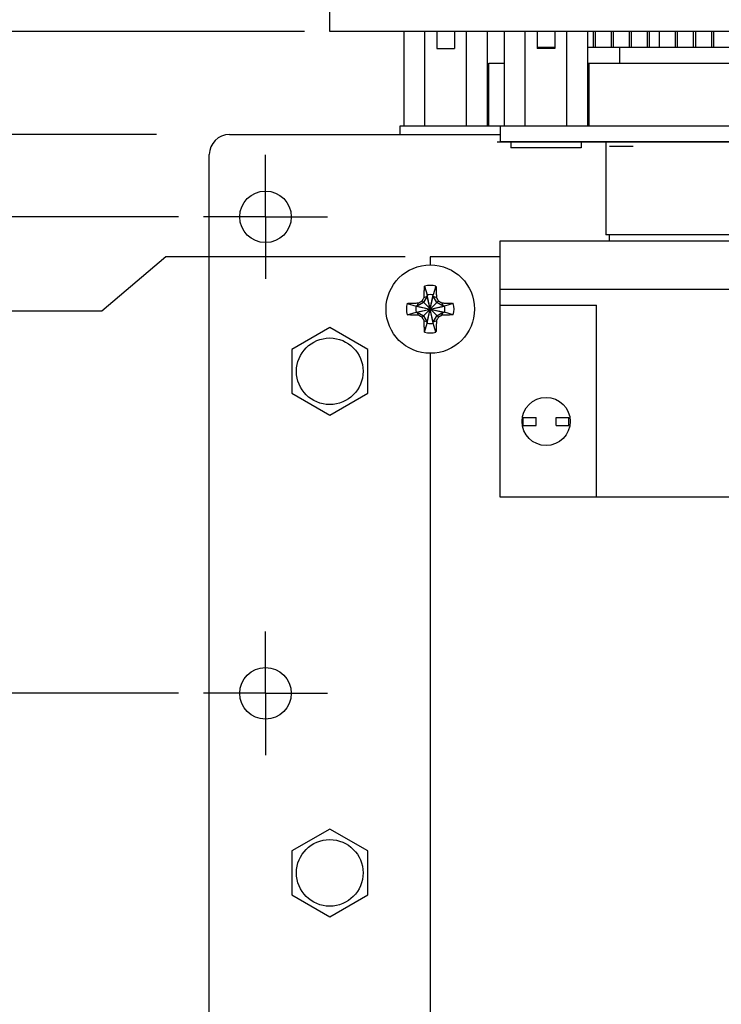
# Model space of a CAD drawing. Header units: inches. Extents: x 0 to 34, y 0 to 22.
# Tile 7 of 43: x 6.8 to 8.5, y 16 to 18.4. Entities that reach past the tile are written whole.
import ezdxf

# ---------------------------------------------------------------- set-up
doc = ezdxf.new("R2010")
doc.units = ezdxf.units.IN
doc.header["$LTSCALE"] = 1.87
doc.header["$MEASUREMENT"] = 0
doc.linetypes.add('CENTER', pattern=[0.6, 0.375, -0.075, 0.075, -0.075])
doc.layers.get('0').update_dxf_attribs({"linetype": 'CONTINUOUS'})
for name, color, linetype in [('DATUMCURVES', 7, 'CONTINUOUS'), ('DEFAULT_1', 7, 'CENTER'), ('DIMENSIONS', 7, 'CONTINUOUS')]:
    doc.layers.add(name, color=color, linetype=linetype)
doc.styles.get("Standard").update_dxf_attribs({"font": 'txt', "width": 0.8})
doc.dimstyles.new('DIMSTYLE_2', dxfattribs={"dimtxt": 0.125, "dimasz": 0.1875, "dimexe": 0.18, "dimexo": 0.0625, "dimgap": 0.09, "dimtad": 0, "dimtih": 1, "dimtoh": 1, "dimdec": 3, "dimzin": 4, "dimdsep": 46, "dimtxsty": 'STANDARD', "dimblk": '_FILLED', "dimblk1": '_FILLED', "dimblk2": '_FILLED', "dimcen": 0.09, "dimadec": 0, "dimazin": 0, "dimtp": 0.01, "dimtm": 0.01, "dimtfac": 1, "dimtdec": 3, "dimtofl": 0, "dimtmove": 0, "dimatfit": 3, "dimldrblk": '_FILLED', "dimfxl": 1, "dimtolj": 1, "dimtzin": 4, "dimarcsym": 0})

# ---------------------------------------------------------------- blocks, each defined once
blk = doc.blocks.new('*D9')
at = {"layer": 'DIMENSIONS', "color": 2, "linetype": 'CONTINUOUS'}
blk.add_line((7.1501, 16.7402), (6.5393, 16.7402), dxfattribs=at)
at = {"layer": 'DIMENSIONS', "color": 2, "linetype": 'CONTINUOUS', "width": 0.8}
for s, p in [('[', (5.7768, 16.6777)), (']', (6.3768, 16.6777)), ('2X ', (4.8518, 16.6777)), ('2.563', (5.1518, 16.6777)), ('65.09', (5.8768, 16.6777))]:
    blk.add_text(s, height=0.125, dxfattribs=at).set_placement(p)
blk = doc.blocks.new('_FILLED')
at = {"color": 0, "linetype": 'BYBLOCK'}
blk.add_solid([(0, 0), (-1, 0.174), (-1, -0.174)], dxfattribs=at)
blk = doc.blocks.new('*D10')
at = {"layer": 'DIMENSIONS', "color": 2, "linetype": 'CONTINUOUS'}
blk.add_line((7.1501, 17.9277), (6.5393, 17.9277), dxfattribs=at)
at = {"layer": 'DIMENSIONS', "color": 2, "linetype": 'CONTINUOUS', "width": 0.8}
for s, p in [('2X ', (4.8518, 17.8652)), ('3.750', (5.1518, 17.8652)), ('[', (5.7768, 17.8652)), ('95.25', (5.8768, 17.8652)), (']', (6.3768, 17.8652))]:
    blk.add_text(s, height=0.125, dxfattribs=at).set_placement(p)
blk = doc.blocks.new('*D11')
at = {"layer": 'DIMENSIONS', "color": 2, "linetype": 'CONTINUOUS'}
blk.add_line((7.0956, 18.1327), (6.5393, 18.1327), dxfattribs=at)
at = {"layer": 'DIMENSIONS', "color": 2, "linetype": 'CONTINUOUS', "width": 0.8}
for s, p in [('4X ', (4.7518, 18.0702)), ('3.955', (5.0518, 18.0702)), ('[', (5.6768, 18.0702)), ('100.46', (5.7768, 18.0702)), (']', (6.3768, 18.0702))]:
    blk.add_text(s, height=0.125, dxfattribs=at).set_placement(p)
blk = doc.blocks.new('*D12')
at = {"layer": 'DIMENSIONS', "color": 2, "linetype": 'CONTINUOUS'}
blk.add_line((7.4643, 18.3897), (6.5393, 18.3897), dxfattribs=at)
at = {"layer": 'DIMENSIONS', "color": 2, "linetype": 'CONTINUOUS', "width": 0.8}
for s, p in [('4.212', (5.0518, 18.3272)), ('[', (5.6768, 18.3272)), ('106.98', (5.7768, 18.3272)), (']', (6.3768, 18.3272))]:
    blk.add_text(s, height=0.125, dxfattribs=at).set_placement(p)
blk = doc.blocks.new('*D13')
at = {"layer": 'DIMENSIONS', "color": 2, "linetype": 'CONTINUOUS'}
for p, q in [((6.7346, 18.4717), (6.5393, 18.733)), ((7.4643, 18.4717), (6.7346, 18.4717))]:
    blk.add_line(p, q, dxfattribs=at)
at = {"layer": 'DIMENSIONS', "color": 2, "linetype": 'CONTINUOUS', "width": 0.8}
for s, p in [('[', (5.6768, 18.7355)), (']', (6.3768, 18.7355)), ('4.294', (5.0518, 18.7355)), ('109.07', (5.7768, 18.7355))]:
    blk.add_text(s, height=0.125, dxfattribs=at).set_placement(p)
blk = doc.blocks.new('*D22')
at = {"layer": 'DIMENSIONS', "color": 2, "linetype": 'CONTINUOUS'}
for p, q in [((8.8906, 19.0934), (6.5393, 19.0934)), ((9.2712, 18.5643), (8.8906, 19.0934)), ((9.7551, 18.5643), (9.2712, 18.5643))]:
    blk.add_line(p, q, dxfattribs=at)
at = {"layer": 'DIMENSIONS', "color": 2, "linetype": 'CONTINUOUS', "width": 0.8}
for s, p in [('[', (5.6768, 19.0309)), (']', (6.3768, 19.0309)), ('3X ', (4.7518, 19.0309)), ('4.387', (5.0518, 19.0309)), ('111.42', (5.7768, 19.0309))]:
    blk.add_text(s, height=0.125, dxfattribs=at).set_placement(p)
blk = doc.blocks.new('*D38')
at = {"layer": 'DIMENSIONS', "color": 2, "linetype": 'CONTINUOUS'}
for p, q in [((7.1184, 17.8277), (6.959, 17.6927)), ((7.7143, 17.8277), (7.1184, 17.8277)), ((6.959, 17.6927), (6.5393, 17.6927))]:
    blk.add_line(p, q, dxfattribs=at)
at = {"layer": 'DIMENSIONS', "color": 2, "linetype": 'CONTINUOUS', "width": 0.8}
for s, p in [('[', (5.7768, 17.6302)), (']', (6.3768, 17.6302)), ('3.650', (5.1518, 17.6302)), ('92.71', (5.8768, 17.6302))]:
    blk.add_text(s, height=0.125, dxfattribs=at).set_placement(p)

msp = doc.modelspace()

# ---------------------------------------------------------------- linework, layer by layer
at = {"color": 7, "linetype": 'CONTINUOUS'}
for p, q in [((7.5268, 18.3897), (7.5268, 18.4717)), ((16.2268, 18.3897), (7.5268, 18.3897)), ((7.7119, 18.1537), (7.7119, 18.3897)), ((7.7639, 18.1537), (7.7639, 18.3897)), ((7.7938, 18.3897), (7.7938, 18.3472)), ((7.8378, 18.3897), (7.8378, 18.3472)), ((7.8678, 18.1537), (7.8678, 18.3897)), ((7.9197, 18.1537), (7.9197, 18.3897)), ((7.9619, 18.1537), (7.9619, 18.3897)), ((8.0139, 18.1537), (8.0139, 18.3897)), ((8.0438, 18.3897), (8.0438, 18.3472)), ((8.0878, 18.3897), (8.0878, 18.3472)), ((8.1178, 18.1537), (8.1178, 18.3897)), ((8.1697, 18.1537), (8.1697, 18.3897)), ((8.1828, 18.3897), (8.1828, 18.3507)), ((8.1878, 18.3897), (8.1878, 18.3507)), ((8.2278, 18.3897), (8.2278, 18.3507)), ((8.2328, 18.3897), (8.2328, 18.3507)), ((8.2728, 18.3897), (8.2728, 18.3507)), ((8.2778, 18.3897), (8.2778, 18.3507)), ((8.3178, 18.3897), (8.3178, 18.3507)), ((8.3228, 18.3897), (8.3228, 18.3507)), ((8.3477, 18.3897), (8.3477, 18.3507)), ((8.3877, 18.3897), (8.3877, 18.3507)), ((8.3925, 18.3897), (8.3925, 18.3507)), ((8.4325, 18.3897), (8.4325, 18.3507)), ((8.4378, 18.3897), (8.4378, 18.3507)), ((8.4778, 18.3897), (8.4778, 18.3507)), ((8.4827, 18.3897), (8.4827, 18.3507)), ((7.7938, 18.3472), (7.8378, 18.3472)), ((8.0438, 18.3507), (8.0878, 18.3507)), ((8.0878, 18.3472), (8.0438, 18.3472)), ((8.1697, 18.3507), (8.8658, 18.3507)), ((8.2498, 18.3107), (8.2498, 18.3507)), ((7.9233, 18.1537), (7.9233, 18.3107)), ((7.9233, 18.3107), (7.9619, 18.3107)), ((8.1697, 18.3107), (8.9426, 18.3107)), ((8.1731, 18.1537), (8.1731, 18.3107)), ((7.7013, 18.1537), (7.7013, 18.1327)), ((9.1643, 18.1537), (7.7013, 18.1537)), ((7.9513, 18.1537), (7.9513, 18.1147)), ((9.1643, 18.1147), (7.9513, 18.1147)), ((7.9783, 18.1147), (7.9783, 18.0997)), ((8.1533, 18.1147), (8.1533, 18.0997)), ((8.2148, 18.1147), (8.2148, 17.8824)), ((8.1533, 18.0997), (7.9783, 18.0997)), ((8.2239, 18.1037), (8.2829, 18.1037)), ((7.9513, 17.2287), (7.9513, 17.8677)), ((7.9513, 17.8677), (9.1643, 17.8677)), ((8.9008, 17.8824), (8.2148, 17.8824)), ((8.2239, 17.8677), (8.2239, 17.8824)), ((7.7768, 17.8277), (7.7768, 17.808)), ((7.9513, 17.8277), (7.7768, 17.8277)), ((7.763, 17.7552), (7.7699, 17.7331)), ((7.7915, 17.7552), (7.7845, 17.7331)), ((7.9513, 17.7477), (9.1643, 17.7477)), ((7.7569, 17.6774), (7.7976, 17.7181)), ((7.7976, 17.6774), (7.7569, 17.7181)), ((7.7699, 17.7302), (7.7607, 17.7142)), ((7.7619, 17.7267), (7.7699, 17.7302)), ((7.7699, 17.6623), (7.7845, 17.7331)), ((7.7699, 17.7331), (7.7699, 17.7302)), ((7.7845, 17.6623), (7.7699, 17.7331)), ((7.7699, 17.6652), (7.7845, 17.7302)), ((7.7845, 17.6652), (7.7699, 17.7302)), ((7.7845, 17.7302), (7.7845, 17.7331)), ((7.7937, 17.7142), (7.7845, 17.7302)), ((7.7845, 17.7302), (7.7925, 17.7267)), ((7.7198, 17.712), (7.7418, 17.705)), ((7.7418, 17.705), (7.8126, 17.6904)), ((7.7447, 17.705), (7.7418, 17.705)), ((7.7418, 17.6904), (7.8126, 17.705)), ((7.7607, 17.7142), (7.7447, 17.705)), ((7.7447, 17.705), (7.7482, 17.713)), ((7.7447, 17.705), (7.8097, 17.6904)), ((7.7447, 17.6904), (7.8097, 17.705)), ((7.8097, 17.705), (7.7937, 17.7142)), ((7.8062, 17.713), (7.8097, 17.705)), ((7.8126, 17.705), (7.8097, 17.705)), ((7.8346, 17.712), (7.8126, 17.705)), ((7.9513, 17.7077), (8.1913, 17.7077)), ((8.1913, 17.2287), (8.1913, 17.7077)), ((7.7198, 17.6835), (7.7418, 17.6904)), ((7.7418, 17.6904), (7.7447, 17.6904)), ((7.7482, 17.6825), (7.7447, 17.6904)), ((7.7447, 17.6904), (7.7607, 17.6812)), ((7.7607, 17.6812), (7.7699, 17.6652)), ((7.7699, 17.6652), (7.7619, 17.6687)), ((7.7845, 17.6652), (7.7937, 17.6812)), ((7.7925, 17.6687), (7.7845, 17.6652)), ((7.7937, 17.6812), (7.8097, 17.6904)), ((7.8062, 17.6825), (7.8097, 17.6904)), ((7.8097, 17.6904), (7.8126, 17.6904)), ((7.8346, 17.6835), (7.8126, 17.6904)), ((7.5268, 17.6518), (7.4323, 17.5973)), ((7.6213, 17.5973), (7.5268, 17.6518)), ((7.763, 17.6403), (7.7699, 17.6623)), ((7.7699, 17.6652), (7.7699, 17.6623)), ((7.7845, 17.6623), (7.7845, 17.6652)), ((7.7915, 17.6403), (7.7845, 17.6623)), ((7.4323, 17.5973), (7.4323, 17.4882)), ((7.6213, 17.4882), (7.6213, 17.5973)), ((7.7768, 17.5875), (7.7768, 14.3177)), ((7.4323, 17.4882), (7.5268, 17.4336)), ((7.5268, 17.4336), (7.6213, 17.4882)), ((8.0088, 17.4077), (8.0088, 17.4277)), ((8.0088, 17.4277), (8.0408, 17.4277)), ((8.0408, 17.4077), (8.0408, 17.4277)), ((8.0908, 17.4077), (8.0908, 17.4277)), ((8.0908, 17.4277), (8.1228, 17.4277)), ((8.1228, 17.4077), (8.1228, 17.4277)), ((8.0088, 17.4077), (8.0408, 17.4077)), ((8.0908, 17.4077), (8.1228, 17.4077)), ((9.1643, 17.2287), (7.9513, 17.2287)), ((7.5268, 16.4018), (7.4323, 16.3473)), ((7.6213, 16.3473), (7.5268, 16.4018)), ((7.4323, 16.3473), (7.4323, 16.2382)), ((7.6213, 16.2382), (7.6213, 16.3473)), ((7.4323, 16.2382), (7.5268, 16.1836)), ((7.5268, 16.1836), (7.6213, 16.2382))]:
    msp.add_line(p, q, dxfattribs=at)
at = {"color": 3, "linetype": 'CONTINUOUS'}
for p, q in [((7.2768, 18.1327), (7.9513, 18.1327)), ((7.2268, 14.2577), (7.2268, 18.0827))]:
    msp.add_line(p, q, dxfattribs=at)
for centre, radius in [((7.3668, 17.9277), 0.0643), ((7.5268, 17.5427), 0.083), ((7.3668, 16.7402), 0.0643), ((7.5268, 16.2927), 0.083)]:
    msp.add_circle(centre, radius, dxfattribs=at)
at = {"color": 7, "linetype": 'CONTINUOUS'}
for centre, radius in [((7.7772, 17.6977), 0.1102), ((8.0658, 17.4177), 0.06)]:
    msp.add_circle(centre, radius, dxfattribs=at)
at = {"color": 3, "linetype": 'CONTINUOUS'}
msp.add_arc((7.2768, 18.0827), 0.05, 90, 180, dxfattribs=at)
at = {"color": 7, "linetype": 'CONTINUOUS'}
for radius, start, end in [(0.0592, 76.0695, 103.9305), (0.0361, 78.3738, 101.6262), (0.0592, 166.0695, 193.9305), (0.0361, 168.3738, 191.6262), (0.0361, 348.3738, 11.6262), (0.0592, 346.0695, 13.9305), (0.0361, 258.3738, 281.6262), (0.0592, 256.0695, 283.9305)]:
    msp.add_arc((7.7772, 17.6977), radius, start, end, dxfattribs=at)
for points, knots in [([(7.7619, 17.7267), (7.762, 17.7278), (7.762, 17.7301), (7.7621, 17.7336), (7.7622, 17.7374), (7.7623, 17.7415), (7.7625, 17.7458), (7.7627, 17.7504), (7.7629, 17.7535), (7.763, 17.7552)], [0, 0, 0, 0, 0.114405, 0.238511, 0.372304, 0.51566, 0.668338, 0.829958, 1, 1, 1, 1]), ([(7.7915, 17.7552), (7.7916, 17.7534), (7.7918, 17.7499), (7.792, 17.7447), (7.7922, 17.7397), (7.7923, 17.735), (7.7924, 17.7307), (7.7925, 17.728), (7.7925, 17.7267)], [0, 0, 0, 0, 0.187965, 0.371554, 0.547682, 0.713203, 0.864986, 1, 1, 1, 1]), ([(7.7482, 17.713), (7.7489, 17.7134), (7.7502, 17.7142), (7.7522, 17.7153), (7.7535, 17.7161), (7.7542, 17.7165)], [0, 0, 0, 0, 0.336109, 0.669495, 1, 1, 1, 1]), ([(7.7542, 17.7165), (7.7545, 17.7167), (7.7551, 17.717), (7.756, 17.7175), (7.7566, 17.7179), (7.7569, 17.7181)], [0, 0, 0, 0, 0.3328, 0.666343, 1, 1, 1, 1]), ([(7.7569, 17.7181), (7.7571, 17.7184), (7.7574, 17.719), (7.7579, 17.7199), (7.7583, 17.7205), (7.7585, 17.7208)], [0, 0, 0, 0, 0.333757, 0.667303, 1, 1, 1, 1]), ([(7.7585, 17.7208), (7.7589, 17.7215), (7.7596, 17.7228), (7.7608, 17.7248), (7.7616, 17.7261), (7.7619, 17.7267)], [0, 0, 0, 0, 0.331349, 0.664776, 1, 1, 1, 1]), ([(7.7925, 17.7267), (7.7929, 17.7261), (7.7937, 17.7247), (7.7948, 17.7228), (7.7956, 17.7215), (7.796, 17.7208)], [0, 0, 0, 0, 0.336109, 0.669495, 1, 1, 1, 1]), ([(7.796, 17.7208), (7.7961, 17.7205), (7.7965, 17.7199), (7.797, 17.719), (7.7974, 17.7184), (7.7976, 17.7181)], [0, 0, 0, 0, 0.3328, 0.666343, 1, 1, 1, 1]), ([(7.7976, 17.7181), (7.7979, 17.7179), (7.7985, 17.7175), (7.7994, 17.717), (7.8, 17.7167), (7.8003, 17.7165)], [0, 0, 0, 0, 0.333757, 0.667303, 1, 1, 1, 1]), ([(7.8003, 17.7165), (7.8009, 17.7161), (7.8023, 17.7153), (7.8042, 17.7142), (7.8056, 17.7134), (7.8062, 17.713)], [0, 0, 0, 0, 0.331349, 0.664776, 1, 1, 1, 1]), ([(7.7198, 17.712), (7.7216, 17.7121), (7.7251, 17.7123), (7.7303, 17.7125), (7.7353, 17.7127), (7.7399, 17.7128), (7.7442, 17.7129), (7.7469, 17.713), (7.7482, 17.713)], [0, 0, 0, 0, 0.187965, 0.371554, 0.547682, 0.713203, 0.864986, 1, 1, 1, 1]), ([(7.8062, 17.713), (7.8073, 17.713), (7.8096, 17.7129), (7.8131, 17.7129), (7.8169, 17.7128), (7.821, 17.7126), (7.8253, 17.7124), (7.8299, 17.7122), (7.833, 17.7121), (7.8346, 17.712)], [0, 0, 0, 0, 0.114405, 0.238511, 0.372304, 0.51566, 0.668338, 0.829958, 1, 1, 1, 1]), ([(7.7482, 17.6825), (7.7471, 17.6825), (7.7449, 17.6825), (7.7413, 17.6826), (7.7375, 17.6827), (7.7335, 17.6828), (7.7291, 17.683), (7.7245, 17.6832), (7.7214, 17.6834), (7.7198, 17.6835)], [0, 0, 0, 0, 0.114405, 0.238511, 0.372304, 0.51566, 0.668338, 0.829958, 1, 1, 1, 1]), ([(7.7542, 17.679), (7.7535, 17.6794), (7.7522, 17.6801), (7.7502, 17.6813), (7.7489, 17.6821), (7.7482, 17.6825)], [0, 0, 0, 0, 0.331349, 0.664776, 1, 1, 1, 1]), ([(7.7569, 17.6774), (7.7566, 17.6776), (7.756, 17.6779), (7.7551, 17.6785), (7.7545, 17.6788), (7.7542, 17.679)], [0, 0, 0, 0, 0.333757, 0.667303, 1, 1, 1, 1]), ([(7.7585, 17.6747), (7.7583, 17.675), (7.7579, 17.6756), (7.7574, 17.6765), (7.7571, 17.6771), (7.7569, 17.6774)], [0, 0, 0, 0, 0.3328, 0.666343, 1, 1, 1, 1]), ([(7.7619, 17.6687), (7.7616, 17.6694), (7.7608, 17.6707), (7.7596, 17.6727), (7.7589, 17.674), (7.7585, 17.6747)], [0, 0, 0, 0, 0.336109, 0.669495, 1, 1, 1, 1]), ([(7.763, 17.6403), (7.7629, 17.6421), (7.7627, 17.6456), (7.7625, 17.6508), (7.7623, 17.6558), (7.7621, 17.6604), (7.762, 17.6647), (7.762, 17.6674), (7.7619, 17.6687)], [0, 0, 0, 0, 0.187965, 0.371554, 0.547682, 0.713203, 0.864986, 1, 1, 1, 1]), ([(7.7925, 17.6687), (7.7925, 17.6676), (7.7924, 17.6654), (7.7924, 17.6619), (7.7922, 17.658), (7.7921, 17.654), (7.7919, 17.6496), (7.7917, 17.6451), (7.7916, 17.6419), (7.7915, 17.6403)], [0, 0, 0, 0, 0.114405, 0.238511, 0.372304, 0.51566, 0.668338, 0.829958, 1, 1, 1, 1]), ([(7.796, 17.6747), (7.7956, 17.674), (7.7948, 17.6727), (7.7937, 17.6707), (7.7929, 17.6694), (7.7925, 17.6687)], [0, 0, 0, 0, 0.331349, 0.664776, 1, 1, 1, 1]), ([(7.7976, 17.6774), (7.7974, 17.6771), (7.797, 17.6765), (7.7965, 17.6756), (7.7961, 17.675), (7.796, 17.6747)], [0, 0, 0, 0, 0.333757, 0.667303, 1, 1, 1, 1]), ([(7.8003, 17.679), (7.8, 17.6788), (7.7994, 17.6785), (7.7985, 17.6779), (7.7979, 17.6776), (7.7976, 17.6774)], [0, 0, 0, 0, 0.3328, 0.666343, 1, 1, 1, 1]), ([(7.8062, 17.6825), (7.8056, 17.6821), (7.8042, 17.6813), (7.8023, 17.6801), (7.8009, 17.6794), (7.8003, 17.679)], [0, 0, 0, 0, 0.336109, 0.669494, 1, 1, 1, 1]), ([(7.8346, 17.6835), (7.8329, 17.6834), (7.8294, 17.6832), (7.8245, 17.683), (7.8201, 17.6828), (7.8161, 17.6827), (7.8125, 17.6826), (7.8093, 17.6825), (7.8072, 17.6825), (7.8062, 17.6825)], [0, 0, 0, 0, 0.189542, 0.361695, 0.517297, 0.657331, 0.78244, 0.895412, 1, 1, 1, 1])]:
    msp.add_open_spline(points, degree=3, knots=knots, dxfattribs=at)
at = {"layer": 'DATUMCURVES', "color": 40, "linetype": 'CONTINUOUS'}
msp.add_line((7.9438, 18.1147), (9.1718, 18.1147), dxfattribs=at)
at = {"layer": 'DEFAULT_1', "color": 7, "linetype": 'CENTER'}
for p, q in [((7.3668, 17.9277), (7.3668, 18.082)), ((7.3668, 17.9277), (7.2126, 17.9277)), ((7.3668, 17.9277), (7.3668, 17.7735)), ((7.3668, 17.9277), (7.5211, 17.9277)), ((7.3668, 16.7402), (7.3668, 16.8945)), ((7.3668, 16.7402), (7.2126, 16.7402)), ((7.3668, 16.7402), (7.3668, 16.586)), ((7.3668, 16.7402), (7.5211, 16.7402))]:
    msp.add_line(p, q, dxfattribs=at)

# ---------------------------------------------------------------- dimensions: what is measured, and where the dimension line sits
at = {"layer": 'DIMENSIONS', "color": 2, "linetype": 'CONTINUOUS'}
for feature_location, offset, origin, text, picture, middle in [((9.7551, 18.5643), (-3.2158, 0.5291), (9.8675, 14.1777), '3X <>', '*D22', (5.6143, 19.0934)), ((7.0956, 18.1327), (-0.5563, 0), (7.2768, 14.1777), '4X <>', '*D11', (5.6143, 18.1327)), ((7.1501, 17.9277), (-0.6108, 0), (7.2126, 14.1777), '2X <>', '*D10', (5.6643, 17.9277)), ((7.1500644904, 16.740231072), (-0.61075, 0), (7.2125644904, 14.177731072), '2X <>', '*D9', (5.6643144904, 16.740231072))]:
    dim = msp.add_ordinate_dim(feature_location=feature_location, offset=offset, dtype=0, origin=origin, text=text, dimstyle='DIMSTYLE_2', dxfattribs=at)
    dim.commit()
    dim.dimension.update_dxf_attribs({"geometry": picture, "text_midpoint": middle})
for feature_location, offset, origin, picture, middle in [((7.4643, 18.4717), (-0.925, 0.2612), (7.5268, 14.1777), '*D13', (5.7643, 18.798)), ((7.4643, 18.3897), (-0.925, 0), (7.5268, 14.1777), '*D12', (5.7643, 18.3897)), ((7.7143, 17.8277), (-1.175, -0.1351), (7.7768, 14.1777), '*D38', (5.8143, 17.6927))]:
    dim = msp.add_ordinate_dim(feature_location=feature_location, offset=offset, dtype=0, origin=origin, dimstyle='DIMSTYLE_2', dxfattribs=at)
    dim.commit()
    dim.dimension.update_dxf_attribs({"geometry": picture, "text_midpoint": middle})

doc.saveas('drawing.dxf')
